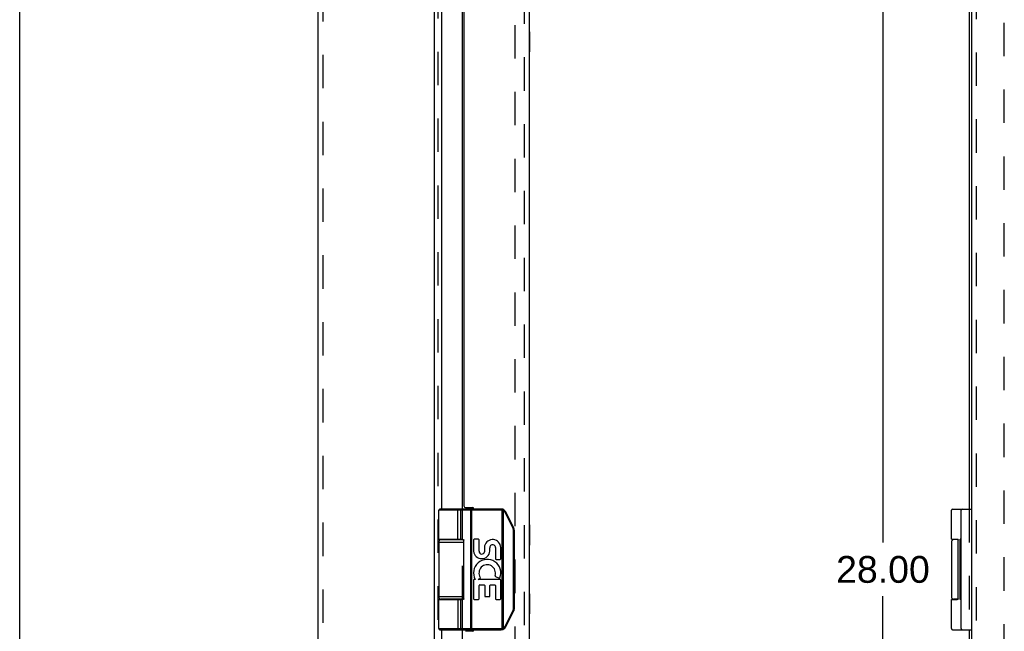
# Model space of a CAD drawing. Header units: inches. Extents: x 0 to 75.6, y 0 to 48.9.
# Tile 5 of 15: x 0 to 12.2, y 24.5 to 32.1. Entities that reach past the tile are written whole.
import ezdxf

# ---------------------------------------------------------------- set-up
doc = ezdxf.new("R2010")
doc.units = ezdxf.units.IN
doc.header["$LTSCALE"] = 4.155556
doc.header["$MEASUREMENT"] = 0
doc.linetypes.add('HIDDEN', pattern=[0.2, 0.1, -0.1])
doc.layers.get('0').update_dxf_attribs({"linetype": 'CONTINUOUS'})
for name, color, linetype in [('DEFAULT_2', 8, 'HIDDEN'), ('DIMENSIONS', 7, 'CONTINUOUS'), ('DOOR_ASSEMBLY', 7, 'CONTINUOUS')]:
    doc.layers.add(name, color=color, linetype=linetype)
doc.styles.get("Standard").update_dxf_attribs({"font": 'arial.ttf'})
doc.dimstyles.new('DIMSTYLE_1', dxfattribs={"dimtxt": 0.333333, "dimasz": 0.444444, "dimexe": 0.09, "dimexo": 0.07, "dimgap": 0.0375, "dimtad": 0, "dimtih": 1, "dimtoh": 1, "dimzin": 4, "dimdsep": 46, "dimtxsty": 'Standard', "dimblk": '_FILLED', "dimblk1": '_FILLED', "dimblk2": '_FILLED', "dimcen": 0.09, "dimazin": 1, "dimtfac": 1, "dimtdec": 3, "dimtofl": 0, "dimtmove": 0, "dimatfit": 3, "dimldrblk": '_FILLED', "dimfxl": 0, "dimtolj": 1, "dimtzin": 4, "dimarcsym": 0})

# ---------------------------------------------------------------- blocks, each defined once
blk = doc.blocks.new('_FILLED')
at = {"color": 0, "linetype": 'ByBlock'}
blk.add_solid([(0, 0), (-1, 0.2), (-1, -0.2)], dxfattribs=at)
blk = doc.blocks.new('*D6')
at = {"layer": 'DIMENSIONS', "color": 2, "linetype": 'Continuous'}
for p, q in [((11.555, 39.272), (10.335, 39.272)), ((10.735, 39.272), (10.735, 25.606)), ((10.735, 11.272), (10.735, 24.939)), ((11.555, 11.272), (10.335, 11.272))]:
    blk.add_line(p, q, dxfattribs=at)
at = {"layer": 'DIMENSIONS', "color": 2, "linetype": 'Continuous', "xscale": 0.4444444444, "yscale": 0.4444444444, "zscale": 0.4444444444}
for p, rotation in [((10.735, 39.272), 90), ((10.735, 11.272), 270)]:
    blk.add_blockref('_FILLED', p, dxfattribs=dict(at, rotation=rotation))
at = {"layer": 'DIMENSIONS', "color": 2, "linetype": 'Continuous', "insert": (10.735, 25.439), "char_height": 0.3333, "width": 1.16481, "attachment_point": 2, "line_spacing_factor": 0.9}
blk.add_mtext('28.00', dxfattribs=at)

msp = doc.modelspace()

# ---------------------------------------------------------------- linework, layer by layer
at = {"color": 7, "linetype": 'Continuous'}
msp.add_line((0, 0), (0, 48.8889), dxfattribs=at)
at = {"color": 3, "linetype": 'Continuous'}
for p, q in [((5.1531, 39.2123), (5.1531, 11.3323)), ((3.709, 39.1523), (3.709, 11.3923)), ((5.245, 37.2723), (5.245, 26.0223)), ((5.5079, 26.0223), (5.5079, 37.2723)), ((11.8064, 37.2723), (11.8064, 26.0223)), ((5.5539, 26.0223), (5.5539, 26.0423)), ((5.245, 25.6473), (5.245, 25.6423)), ((5.5079, 25.6423), (5.5079, 25.6471)), ((5.245, 24.9023), (5.245, 24.8973)), ((5.5079, 24.8976), (5.5079, 24.9023)), ((5.245, 24.5223), (5.245, 13.2723)), ((5.5079, 13.2723), (5.5079, 24.5223)), ((5.5539, 24.5023), (5.5539, 24.5223)), ((11.8064, 24.5223), (11.8064, 13.2723))]:
    msp.add_line(p, q, dxfattribs=at)
at = {"layer": 'DEFAULT_2', "color": 8, "linetype": 'HIDDEN'}
for p, q in [((5.199, 39.1909), (5.199, 11.3538)), ((3.769, 39.1523), (3.769, 11.3923)), ((6.1603, 11.6808), (6.1603, 38.8639)), ((12.2441, 11.71), (12.2441, 38.8347)), ((5.5079, 25.6471), (5.5079, 26.0223)), ((11.8064, 26.0223), (11.8064, 24.5223)), ((5.5079, 24.9023), (5.5079, 25.6423)), ((5.5079, 24.5223), (5.5079, 24.8976))]:
    msp.add_line(p, q, dxfattribs=at)
at = {"layer": 'DOOR_ASSEMBLY', "color": 3, "linetype": 'Continuous'}
for p, q in [((11.8359, 39.1823), (11.8359, 11.3623)), ((6.3343, 39.1223), (6.3343, 11.4223)), ((5.5243, 37.2323), (5.5243, 26.0623)), ((5.5443, 26.0423), (5.6293, 26.0423)), ((5.6293, 24.5023), (5.5443, 24.5023))]:
    msp.add_line(p, q, dxfattribs=at)
at = {"layer": 'DOOR_ASSEMBLY', "color": 8, "linetype": 'HIDDEN'}
for p, q in [((11.8959, 39.1823), (11.8959, 11.3623)), ((6.2743, 39.1223), (6.2743, 11.4223))]:
    msp.add_line(p, q, dxfattribs=at)
at = {"layer": 'DOOR_ASSEMBLY', "color": 7, "linetype": 'Continuous'}
for p, q in [((6.3393, 31.9598), (6.3343, 31.9598)), ((6.3393, 31.9598), (6.3393, 31.7098)), ((6.3393, 31.8348), (6.3343, 31.8348)), ((6.3393, 31.7098), (6.3343, 31.7098)), ((5.2116, 25.6473), (5.2116, 26.0093)), ((5.9889, 26.0093), (5.2116, 26.0093)), ((5.9889, 26.0223), (5.2246, 26.0223)), ((5.442, 26.0223), (5.4419, 26.0223)), ((5.4421, 26.0223), (5.442, 26.0223)), ((5.4422, 26.0223), (5.4421, 26.0223)), ((5.4424, 26.0223), (5.4422, 26.0223)), ((5.4425, 26.0223), (5.4423, 26.0223)), ((5.4426, 26.0223), (5.4424, 26.0223)), ((5.4484, 25.6473), (5.4484, 26.0095)), ((5.4485, 25.6473), (5.4485, 26.0095)), ((5.4844, 25.6473), (5.4844, 26.0093)), ((5.6047, 26.0176), (5.6046, 26.0179)), ((5.6047, 26.0172), (5.6047, 26.0176)), ((5.6047, 26.0169), (5.6047, 26.0172)), ((5.6048, 26.0165), (5.6047, 26.0169)), ((5.6048, 26.0161), (5.6048, 26.0165)), ((5.6048, 26.0158), (5.6048, 26.0161)), ((5.6049, 26.0154), (5.6048, 26.0158)), ((5.6049, 26.015), (5.6049, 26.0154)), ((5.6049, 26.0146), (5.6049, 26.015)), ((5.605, 26.0142), (5.6049, 26.0146)), ((5.605, 26.0138), (5.605, 26.0142)), ((5.605, 26.0134), (5.605, 26.0138)), ((5.605, 26.013), (5.605, 26.0134)), ((5.605, 26.0126), (5.605, 26.013)), ((5.6051, 26.0121), (5.605, 26.0126)), ((5.6051, 26.0117), (5.6051, 26.0121)), ((5.6051, 26.0113), (5.6051, 26.0117)), ((5.6051, 26.0108), (5.6051, 26.0113)), ((5.6051, 26.0104), (5.6051, 26.0108)), ((5.6051, 26.01), (5.6051, 26.0104)), ((5.6051, 26.0095), (5.6051, 26.01)), ((5.6051, 26.0095), (5.6051, 24.5351)), ((5.6243, 24.5223), (5.6243, 26.0223)), ((5.9889, 26.0093), (5.9889, 26.0223)), ((6.0009, 26.0079), (6.004, 26.0205)), ((6.0009, 24.5368), (6.0009, 26.0079)), ((6.0182, 26.001), (6.0184, 26.0014)), ((6.0182, 24.5436), (6.0182, 26.001)), ((6.0184, 26.0014), (6.0187, 26.0019)), ((6.0187, 26.0019), (6.0191, 26.0025)), ((6.0191, 26.0025), (6.0194, 26.003)), ((6.0194, 26.003), (6.0198, 26.0035)), ((6.0198, 26.0035), (6.0201, 26.0041)), ((6.0201, 26.0041), (6.0203, 26.0044)), ((6.0203, 26.0044), (6.0205, 26.0047)), ((6.0205, 26.0047), (6.0207, 26.0051)), ((6.0207, 26.0051), (6.0209, 26.0054)), ((6.0209, 26.0054), (6.0211, 26.0057)), ((6.0211, 26.0057), (6.0212, 26.0061)), ((6.0212, 26.0061), (6.0214, 26.0064)), ((6.0214, 26.0064), (6.0216, 26.0067)), ((6.0216, 26.0067), (6.0218, 26.007)), ((6.0218, 26.007), (6.0219, 26.0073)), ((6.0219, 26.0073), (6.0221, 26.0076)), ((6.0221, 26.0076), (6.0222, 26.0079)), ((6.0222, 26.0079), (6.0224, 26.0081)), ((6.0224, 26.0081), (6.0225, 26.0084)), ((6.0225, 26.0084), (6.0226, 26.0087)), ((6.035, 25.982), (6.0356, 25.9823)), ((6.1361, 25.7797), (6.035, 25.982)), ((6.0356, 25.9823), (6.0363, 25.9827)), ((6.0363, 25.9827), (6.0371, 25.983)), ((6.0371, 25.983), (6.0378, 25.9834)), ((6.0378, 25.9834), (6.0385, 25.9838)), ((6.0385, 25.9838), (6.0392, 25.9842)), ((6.0392, 25.9842), (6.0399, 25.9845)), ((6.0399, 25.9845), (6.0403, 25.9848)), ((6.0403, 25.9848), (6.0408, 25.9851)), ((6.0408, 25.9851), (6.0412, 25.9853)), ((6.0412, 25.9853), (6.0416, 25.9855)), ((6.0416, 25.9855), (6.042, 25.9858)), ((6.042, 25.9858), (6.0423, 25.9859)), ((6.0423, 25.9859), (6.0425, 25.9861)), ((6.0425, 25.9861), (6.0427, 25.9862)), ((6.0427, 25.9862), (6.043, 25.9863)), ((6.043, 25.9863), (6.0432, 25.9865)), ((6.0432, 25.9865), (6.0434, 25.9866)), ((6.0434, 25.9866), (6.0436, 25.9867)), ((6.146, 25.7855), (6.0448, 25.9878)), ((11.586, 25.6473), (11.586, 26.0093)), ((11.599, 26.0223), (11.8359, 26.0223)), ((11.7059, 24.5353), (11.7059, 26.0093)), ((6.1361, 25.7797), (6.1367, 25.78)), ((6.1367, 25.78), (6.1375, 25.7804)), ((6.1375, 25.7804), (6.1382, 25.7808)), ((6.1382, 25.7808), (6.1389, 25.7812)), ((6.1389, 25.7812), (6.1396, 25.7816)), ((6.1396, 25.7816), (6.1403, 25.7819)), ((6.1403, 25.7819), (6.141, 25.7823)), ((6.141, 25.7823), (6.1415, 25.7825)), ((6.1414, 25.7576), (6.1526, 25.7576)), ((6.1414, 24.7871), (6.1414, 25.7576)), ((6.1415, 25.7825), (6.1419, 25.7828)), ((6.1419, 25.7828), (6.1423, 25.783)), ((6.1423, 25.783), (6.1428, 25.7833)), ((6.1428, 25.7833), (6.1432, 25.7835)), ((6.1432, 25.7835), (6.1434, 25.7837)), ((6.1434, 25.7837), (6.1436, 25.7838)), ((6.1436, 25.7838), (6.1439, 25.7839)), ((6.1439, 25.7839), (6.1441, 25.7841)), ((6.1441, 25.7841), (6.1443, 25.7842)), ((6.1443, 25.7842), (6.1445, 25.7843)), ((6.1445, 25.7843), (6.1447, 25.7845)), ((6.1526, 24.7871), (6.1526, 25.7576)), ((6.3393, 25.8248), (6.3343, 25.8248)), ((6.3393, 25.8248), (6.3393, 25.5748)), ((5.2116, 25.6123), (5.2116, 24.9323)), ((5.2116, 25.6123), (5.5225, 25.6123)), ((5.2416, 25.6423), (5.5203, 25.6423)), ((5.2911, 25.6473), (5.2911, 25.6423)), ((5.4471, 25.6473), (5.4471, 25.6423)), ((5.5225, 24.9073), (5.5225, 25.6373)), ((5.6433, 25.6399), (5.6433, 25.4988)), ((5.7036, 25.6483), (5.6517, 25.6483)), ((5.712, 25.4983), (5.712, 25.6399)), ((6.3393, 25.6998), (6.3343, 25.6998)), ((11.586, 25.6123), (11.586, 24.9323)), ((11.67, 25.6423), (11.616, 25.6423)), ((11.6655, 25.6458), (11.6655, 25.6423)), ((11.6715, 24.9073), (11.6715, 25.6373)), ((11.6959, 24.8991), (11.6959, 25.6483)), ((11.7059, 25.6483), (11.6959, 25.6483)), ((11.7059, 25.6429), (11.6959, 25.6429)), ((5.782, 25.5666), (5.782, 25.4918)), ((5.8474, 25.4999), (5.8476, 25.5426)), ((5.9161, 25.545), (5.9161, 25.4053)), ((5.9835, 25.4053), (5.9835, 25.545)), ((6.3393, 25.5748), (6.3343, 25.5748)), ((11.7059, 25.545), (11.6959, 25.545)), ((5.9245, 25.3969), (5.9751, 25.3969)), ((11.7059, 25.3969), (11.6959, 25.3969)), ((5.6433, 25.139), (5.6433, 24.9075)), ((5.6634, 25.1474), (5.6517, 25.1474)), ((5.7007, 25.1474), (5.7262, 25.1653)), ((5.9751, 25.1474), (5.7007, 25.1474)), ((5.9172, 25.1821), (5.9625, 25.1625)), ((5.9835, 24.9075), (5.9835, 25.139)), ((11.7059, 25.1619), (11.6959, 25.1619)), ((11.7059, 25.1474), (11.6959, 25.1474)), ((5.712, 24.9075), (5.712, 25.0716)), ((5.7204, 25.08), (5.7751, 25.08)), ((5.7835, 25.0716), (5.7835, 24.942)), ((5.8472, 24.942), (5.8472, 25.0716)), ((5.8556, 25.08), (5.9077, 25.08)), ((5.9161, 25.0716), (5.9161, 24.9075)), ((5.5225, 24.9323), (5.2116, 24.9323)), ((5.2116, 24.8973), (5.5026, 24.8973)), ((5.2116, 24.5353), (5.2116, 24.8973)), ((5.5203, 24.9023), (5.2416, 24.9023)), ((5.2911, 24.9023), (5.2911, 24.8973)), ((5.4471, 24.9023), (5.4471, 24.8973)), ((5.4844, 24.5353), (5.4844, 24.8973)), ((5.6517, 24.8991), (5.7036, 24.8991)), ((5.7919, 24.9336), (5.8388, 24.9336)), ((5.9245, 24.8991), (5.9751, 24.8991)), ((6.3393, 24.9698), (6.3343, 24.9698)), ((6.3393, 24.9698), (6.3393, 24.7198)), ((11.586, 24.5353), (11.586, 24.8973)), ((11.586, 24.8973), (11.6559, 24.8973)), ((11.67, 24.9023), (11.616, 24.9023)), ((11.6655, 24.9023), (11.6655, 24.8989)), ((11.7059, 24.8991), (11.6959, 24.8991)), ((6.035, 24.5627), (6.1361, 24.7649)), ((6.0448, 24.5569), (6.146, 24.7591)), ((6.1361, 24.7649), (6.1371, 24.7645)), ((6.1371, 24.7645), (6.1378, 24.7641)), ((6.1378, 24.7641), (6.1386, 24.7637)), ((6.1386, 24.7637), (6.1393, 24.7633)), ((6.1393, 24.7633), (6.14, 24.7629)), ((6.14, 24.7629), (6.1407, 24.7626)), ((6.1407, 24.7626), (6.1411, 24.7623)), ((6.1411, 24.7623), (6.1416, 24.762)), ((6.1414, 24.7871), (6.1526, 24.7871)), ((6.1416, 24.762), (6.1421, 24.7618)), ((6.1421, 24.7618), (6.1425, 24.7615)), ((6.1425, 24.7615), (6.1429, 24.7613)), ((6.1429, 24.7613), (6.1432, 24.7611)), ((6.1432, 24.7611), (6.1434, 24.761)), ((6.1434, 24.761), (6.1436, 24.7609)), ((6.1436, 24.7609), (6.1439, 24.7607)), ((6.1439, 24.7607), (6.1441, 24.7606)), ((6.1441, 24.7606), (6.1443, 24.7605)), ((6.1443, 24.7605), (6.1445, 24.7603)), ((6.3393, 24.8448), (6.3343, 24.8448)), ((6.3393, 24.7198), (6.3343, 24.7198)), ((5.2116, 24.5353), (5.9889, 24.5353)), ((5.2246, 24.5223), (5.9889, 24.5223)), ((5.442, 24.5223), (5.4419, 24.5223)), ((5.4421, 24.5223), (5.442, 24.5223)), ((5.4422, 24.5223), (5.4421, 24.5223)), ((5.4424, 24.5224), (5.4422, 24.5223)), ((5.4425, 24.5224), (5.4423, 24.5224)), ((5.4426, 24.5224), (5.4424, 24.5224)), ((5.4427, 24.5224), (5.4425, 24.5224)), ((5.6048, 24.5282), (5.6047, 24.5278)), ((5.6047, 24.5278), (5.6047, 24.5274)), ((5.6047, 24.5274), (5.6047, 24.5271)), ((5.6049, 24.5293), (5.6048, 24.5289)), ((5.6048, 24.5289), (5.6048, 24.5285)), ((5.6048, 24.5285), (5.6048, 24.5282)), ((5.605, 24.5305), (5.6049, 24.5301)), ((5.6049, 24.5301), (5.6049, 24.5297)), ((5.6049, 24.5297), (5.6049, 24.5293)), ((5.6051, 24.5325), (5.605, 24.5321)), ((5.605, 24.5321), (5.605, 24.5317)), ((5.605, 24.5317), (5.605, 24.5313)), ((5.605, 24.5313), (5.605, 24.5309)), ((5.605, 24.5309), (5.605, 24.5305)), ((5.6051, 24.5351), (5.6051, 24.5347)), ((5.6051, 24.5347), (5.6051, 24.5342)), ((5.6051, 24.5342), (5.6051, 24.5338)), ((5.6051, 24.5338), (5.6051, 24.5334)), ((5.6051, 24.5334), (5.6051, 24.533)), ((5.6051, 24.533), (5.6051, 24.5325)), ((5.9889, 24.5353), (5.9889, 24.5223)), ((6.0009, 24.5368), (6.004, 24.5242)), ((6.0182, 24.5436), (6.0185, 24.5431)), ((6.0185, 24.5431), (6.0189, 24.5426)), ((6.0189, 24.5426), (6.0192, 24.542)), ((6.0192, 24.542), (6.0195, 24.5415)), ((6.0195, 24.5415), (6.0199, 24.541)), ((6.0199, 24.541), (6.0202, 24.5404)), ((6.0202, 24.5404), (6.0204, 24.5401)), ((6.0204, 24.5401), (6.0206, 24.5398)), ((6.0206, 24.5398), (6.0208, 24.5394)), ((6.0208, 24.5394), (6.021, 24.5391)), ((6.021, 24.5391), (6.0212, 24.5388)), ((6.0212, 24.5388), (6.0213, 24.5385)), ((6.0213, 24.5385), (6.0215, 24.5381)), ((6.0215, 24.5381), (6.0217, 24.5378)), ((6.0217, 24.5378), (6.0218, 24.5375)), ((6.0218, 24.5375), (6.022, 24.5372)), ((6.022, 24.5372), (6.0222, 24.5369)), ((6.0222, 24.5369), (6.0223, 24.5367)), ((6.0223, 24.5367), (6.0224, 24.5364)), ((6.035, 24.5627), (6.036, 24.5622)), ((6.036, 24.5622), (6.0367, 24.5618)), ((6.0367, 24.5618), (6.0375, 24.5614)), ((6.0375, 24.5614), (6.0382, 24.561)), ((6.0382, 24.561), (6.0389, 24.5607)), ((6.0389, 24.5607), (6.0395, 24.5603)), ((6.0395, 24.5603), (6.04, 24.56)), ((6.04, 24.56), (6.0405, 24.5598)), ((6.0405, 24.5598), (6.0409, 24.5595)), ((6.0409, 24.5595), (6.0414, 24.5593)), ((6.0414, 24.5593), (6.0418, 24.559)), ((6.0418, 24.559), (6.042, 24.5589)), ((6.042, 24.5589), (6.0423, 24.5587)), ((6.0423, 24.5587), (6.0425, 24.5586)), ((6.0425, 24.5586), (6.0427, 24.5585)), ((6.0427, 24.5585), (6.043, 24.5583)), ((6.043, 24.5583), (6.0432, 24.5582)), ((6.0432, 24.5582), (6.0434, 24.5581)), ((11.599, 24.5223), (11.8359, 24.5223))]:
    msp.add_line(p, q, dxfattribs=at)
for points in [[(5.4485, 26.0095), (5.4485, 26.0098), (5.4485, 26.01), (5.4485, 26.0102), (5.4484, 26.0104), (5.4484, 26.0106), (5.4484, 26.0108), (5.4484, 26.0111), (5.4484, 26.0113), (5.4484, 26.0115), (5.4484, 26.0117), (5.4483, 26.0119), (5.4483, 26.0121), (5.4483, 26.0123), (5.4483, 26.0126), (5.4482, 26.0128), (5.4482, 26.013), (5.4482, 26.0132), (5.4481, 26.0134), (5.4481, 26.0136), (5.4481, 26.0138), (5.448, 26.014), (5.448, 26.0142), (5.4479, 26.0144), (5.4479, 26.0146), (5.4479, 26.0148), (5.4478, 26.015), (5.4478, 26.0152), (5.4477, 26.0154), (5.4477, 26.0156), (5.4476, 26.0158), (5.4476, 26.016), (5.4475, 26.0161), (5.4474, 26.0163), (5.4474, 26.0165), (5.4473, 26.0167), (5.4473, 26.0169), (5.4472, 26.017), (5.4471, 26.0172), (5.4471, 26.0174), (5.447, 26.0176), (5.4469, 26.0177), (5.4468, 26.0179), (5.4468, 26.0181), (5.4467, 26.0182), (5.4466, 26.0184), (5.4465, 26.0185), (5.4465, 26.0187), (5.4464, 26.0188), (5.4463, 26.019), (5.4462, 26.0191), (5.4461, 26.0193), (5.4461, 26.0194), (5.446, 26.0195), (5.4459, 26.0197), (5.4458, 26.0198), (5.4457, 26.0199), (5.4456, 26.02), (5.4455, 26.0202), (5.4454, 26.0203), (5.4453, 26.0204), (5.4453, 26.0205), (5.4452, 26.0206), (5.4451, 26.0207), (5.445, 26.0208), (5.4449, 26.0209), (5.4448, 26.021), (5.4447, 26.0211), (5.4446, 26.0212), (5.4445, 26.0213), (5.4444, 26.0214), (5.4443, 26.0215), (5.4442, 26.0215), (5.4441, 26.0216), (5.444, 26.0217), (5.4439, 26.0217), (5.4437, 26.0218), (5.4436, 26.0219), (5.4435, 26.0219), (5.4434, 26.022), (5.4433, 26.022), (5.4432, 26.0221), (5.4431, 26.0221), (5.443, 26.0222), (5.4429, 26.0222), (5.4428, 26.0222), (5.4427, 26.0222), (5.4425, 26.0223)], [(5.4484, 26.0095), (5.4484, 26.0098), (5.4484, 26.01), (5.4484, 26.0102), (5.4484, 26.0104), (5.4484, 26.0106), (5.4484, 26.0108), (5.4484, 26.0111), (5.4484, 26.0113), (5.4483, 26.0115), (5.4483, 26.0117), (5.4483, 26.0119), (5.4483, 26.0121), (5.4483, 26.0123), (5.4482, 26.0126), (5.4482, 26.0128), (5.4482, 26.013), (5.4481, 26.0132), (5.4481, 26.0134), (5.4481, 26.0136), (5.448, 26.0138), (5.448, 26.014), (5.448, 26.0142), (5.4479, 26.0144), (5.4479, 26.0146), (5.4478, 26.0148), (5.4478, 26.015), (5.4477, 26.0152), (5.4477, 26.0154), (5.4476, 26.0156), (5.4476, 26.0158), (5.4475, 26.016), (5.4475, 26.0161), (5.4474, 26.0163), (5.4473, 26.0165), (5.4473, 26.0167), (5.4472, 26.0169), (5.4472, 26.017), (5.4471, 26.0172), (5.447, 26.0174), (5.447, 26.0176), (5.4469, 26.0177), (5.4468, 26.0179), (5.4467, 26.0181), (5.4467, 26.0182), (5.4466, 26.0184), (5.4465, 26.0185), (5.4464, 26.0187), (5.4464, 26.0188), (5.4463, 26.019), (5.4462, 26.0191), (5.4461, 26.0193), (5.446, 26.0194), (5.4459, 26.0195), (5.4459, 26.0197), (5.4458, 26.0198), (5.4457, 26.0199), (5.4456, 26.02), (5.4455, 26.0202), (5.4454, 26.0203), (5.4453, 26.0204), (5.4452, 26.0205), (5.4451, 26.0206), (5.445, 26.0207), (5.4449, 26.0208), (5.4448, 26.0209), (5.4447, 26.021), (5.4446, 26.0211), (5.4445, 26.0212), (5.4444, 26.0213), (5.4443, 26.0214), (5.4442, 26.0215), (5.4441, 26.0215), (5.444, 26.0216), (5.4439, 26.0217), (5.4438, 26.0217), (5.4437, 26.0218), (5.4436, 26.0219), (5.4435, 26.0219), (5.4434, 26.022), (5.4433, 26.022), (5.4432, 26.0221), (5.4431, 26.0221), (5.443, 26.0222), (5.4429, 26.0222), (5.4428, 26.0222), (5.4426, 26.0222)], [(5.4844, 26.0093), (5.4844, 26.0095), (5.4844, 26.0098), (5.4844, 26.01), (5.4844, 26.0102), (5.4844, 26.0104), (5.4844, 26.0106), (5.4844, 26.0108), (5.4843, 26.0111), (5.4843, 26.0113), (5.4843, 26.0115), (5.4843, 26.0117), (5.4842, 26.0119), (5.4842, 26.0121), (5.4842, 26.0123), (5.4841, 26.0126), (5.4841, 26.0128), (5.484, 26.013), (5.484, 26.0132), (5.4839, 26.0134), (5.4839, 26.0136), (5.4838, 26.0138), (5.4838, 26.014), (5.4837, 26.0142), (5.4836, 26.0144), (5.4836, 26.0146), (5.4835, 26.0148), (5.4834, 26.015), (5.4834, 26.0152), (5.4833, 26.0154), (5.4832, 26.0156), (5.4831, 26.0158), (5.4831, 26.016), (5.483, 26.0161), (5.4829, 26.0163), (5.4828, 26.0165), (5.4827, 26.0167), (5.4826, 26.0169), (5.4825, 26.017), (5.4824, 26.0172), (5.4823, 26.0174), (5.4822, 26.0176), (5.4821, 26.0177), (5.482, 26.0179), (5.4819, 26.0181), (5.4818, 26.0182), (5.4817, 26.0184), (5.4815, 26.0185), (5.4814, 26.0187), (5.4813, 26.0188), (5.4812, 26.019), (5.4811, 26.0191), (5.4809, 26.0193), (5.4808, 26.0194), (5.4807, 26.0195), (5.4806, 26.0197), (5.4804, 26.0198), (5.4803, 26.0199), (5.4802, 26.02), (5.48, 26.0202), (5.4799, 26.0203), (5.4797, 26.0204), (5.4796, 26.0205), (5.4795, 26.0206), (5.4793, 26.0207), (5.4792, 26.0208), (5.479, 26.0209), (5.4789, 26.021), (5.4787, 26.0211), (5.4786, 26.0212), (5.4784, 26.0213), (5.4783, 26.0214), (5.4781, 26.0215), (5.478, 26.0215), (5.4778, 26.0216), (5.4777, 26.0217), (5.4775, 26.0217), (5.4773, 26.0218), (5.4772, 26.0219), (5.477, 26.0219), (5.4769, 26.022), (5.4767, 26.022), (5.4765, 26.0221), (5.4764, 26.0221), (5.4762, 26.0222), (5.4761, 26.0222), (5.4759, 26.0222), (5.4757, 26.0222), (5.4756, 26.0223), (5.4754, 26.0223), (5.4752, 26.0223), (5.4751, 26.0223), (5.4749, 26.0223), (5.4747, 26.0223), (5.4746, 26.0223)], [(5.6046, 26.0179), (5.6046, 26.0181), (5.6046, 26.0182), (5.6045, 26.0184), (5.6045, 26.0185), (5.6045, 26.0187), (5.6045, 26.0188), (5.6044, 26.019), (5.6044, 26.0191), (5.6044, 26.0193), (5.6044, 26.0194), (5.6043, 26.0195), (5.6043, 26.0197), (5.6043, 26.0198), (5.6043, 26.0199), (5.6042, 26.02), (5.6042, 26.0202), (5.6042, 26.0203), (5.6042, 26.0204), (5.6041, 26.0205), (5.6041, 26.0206), (5.6041, 26.0207), (5.604, 26.0208), (5.604, 26.0209), (5.604, 26.021), (5.6039, 26.0211), (5.6039, 26.0212), (5.6039, 26.0213), (5.6039, 26.0214), (5.6038, 26.0215), (5.6038, 26.0215), (5.6038, 26.0216), (5.6037, 26.0217), (5.6037, 26.0217), (5.6037, 26.0218), (5.6036, 26.0219), (5.6036, 26.0219), (5.6036, 26.022), (5.6035, 26.022), (5.6035, 26.0221), (5.6035, 26.0221), (5.6034, 26.0222), (5.6034, 26.0222), (5.6034, 26.0222), (5.6033, 26.0222), (5.6033, 26.0223), (5.6033, 26.0223), (5.6032, 26.0223), (5.6032, 26.0223), (5.6032, 26.0223), (5.6031, 26.0223), (5.6031, 26.0223)], [(6.0182, 26.001), (6.0177, 26.0013), (6.0172, 26.0016), (6.0166, 26.0019), (6.0161, 26.0022), (6.0156, 26.0025), (6.0151, 26.0027), (6.0146, 26.003), (6.0141, 26.0033), (6.0135, 26.0035), (6.013, 26.0038), (6.0125, 26.004), (6.0119, 26.0042), (6.0114, 26.0045), (6.0109, 26.0047), (6.0103, 26.0049), (6.0098, 26.0051), (6.0092, 26.0054), (6.0087, 26.0056), (6.0081, 26.0058), (6.0076, 26.006), (6.007, 26.0061), (6.0065, 26.0063), (6.0059, 26.0065), (6.0054, 26.0067), (6.0048, 26.0069), (6.0042, 26.007), (6.0037, 26.0072), (6.0031, 26.0073), (6.0026, 26.0075), (6.002, 26.0076), (6.0014, 26.0077), (6.0009, 26.0079)], [(6.035, 25.982), (6.0348, 25.9824), (6.0345, 25.9829), (6.0343, 25.9834), (6.034, 25.9839), (6.0337, 25.9843), (6.0335, 25.9848), (6.0332, 25.9853), (6.0329, 25.9857), (6.0326, 25.9862), (6.0324, 25.9866), (6.0321, 25.9871), (6.0318, 25.9875), (6.0315, 25.988), (6.0312, 25.9884), (6.0308, 25.9888), (6.0305, 25.9893), (6.0302, 25.9897), (6.0299, 25.9901), (6.0296, 25.9905), (6.0292, 25.991), (6.0289, 25.9914), (6.0285, 25.9918), (6.0282, 25.9922), (6.0278, 25.9926), (6.0275, 25.993), (6.0271, 25.9934), (6.0268, 25.9938), (6.0264, 25.9942), (6.026, 25.9945), (6.0256, 25.9949), (6.0253, 25.9953), (6.0249, 25.9957), (6.0245, 25.996), (6.0241, 25.9964), (6.0237, 25.9968), (6.0233, 25.9971), (6.0229, 25.9975), (6.0225, 25.9978), (6.0221, 25.9982), (6.0216, 25.9985), (6.0212, 25.9988), (6.0208, 25.9992), (6.0204, 25.9995), (6.0199, 25.9998), (6.0195, 26.0001), (6.0191, 26.0004), (6.0186, 26.0007), (6.0182, 26.001)], [(6.0226, 26.0087), (6.0227, 26.0088), (6.0228, 26.0089), (6.0228, 26.009), (6.0229, 26.0092), (6.0229, 26.0093), (6.023, 26.0094), (6.023, 26.0095), (6.0231, 26.0096), (6.0231, 26.0097), (6.0232, 26.0098), (6.0232, 26.0099), (6.0233, 26.01), (6.0233, 26.0101), (6.0233, 26.0102), (6.0234, 26.0103), (6.0234, 26.0104), (6.0234, 26.0105), (6.0235, 26.0106), (6.0235, 26.0107), (6.0235, 26.0108), (6.0235, 26.0108), (6.0236, 26.0109), (6.0236, 26.011), (6.0236, 26.0111), (6.0236, 26.0111), (6.0236, 26.0112), (6.0236, 26.0113), (6.0237, 26.0113), (6.0237, 26.0114), (6.0237, 26.0114), (6.0237, 26.0115), (6.0237, 26.0115), (6.0237, 26.0116), (6.0237, 26.0116), (6.0237, 26.0116), (6.0237, 26.0117), (6.0237, 26.0117), (6.0237, 26.0117), (6.0236, 26.0118), (6.0236, 26.0118), (6.0236, 26.0118), (6.0236, 26.0118), (6.0236, 26.0118)], [(6.0436, 25.9867), (6.0436, 25.9868), (6.0437, 25.9868), (6.0438, 25.9869), (6.0439, 25.9869), (6.044, 25.987), (6.044, 25.987), (6.0441, 25.9871), (6.0442, 25.9871), (6.0442, 25.9872), (6.0443, 25.9872), (6.0444, 25.9873), (6.0444, 25.9873), (6.0445, 25.9873), (6.0445, 25.9874), (6.0445, 25.9874), (6.0446, 25.9875), (6.0446, 25.9875), (6.0447, 25.9875), (6.0447, 25.9875), (6.0447, 25.9876), (6.0447, 25.9876), (6.0448, 25.9876), (6.0448, 25.9877), (6.0448, 25.9877), (6.0448, 25.9877), (6.0448, 25.9877), (6.0448, 25.9877), (6.0448, 25.9878), (6.0448, 25.9878), (6.0448, 25.9878)], [(6.1414, 25.7576), (6.1414, 25.7581), (6.1413, 25.7587), (6.1413, 25.7592), (6.1413, 25.7598), (6.1413, 25.7603), (6.1412, 25.7609), (6.1412, 25.7614), (6.1412, 25.7619), (6.1411, 25.7625), (6.1411, 25.763), (6.141, 25.7636), (6.1409, 25.7641), (6.1408, 25.7647), (6.1408, 25.7652), (6.1407, 25.7657), (6.1406, 25.7663), (6.1405, 25.7668), (6.1404, 25.7673), (6.1403, 25.7679), (6.1402, 25.7684), (6.14, 25.7689), (6.1399, 25.7695), (6.1398, 25.77), (6.1396, 25.7705), (6.1395, 25.7711), (6.1393, 25.7716), (6.1392, 25.7721), (6.139, 25.7726), (6.1388, 25.7732), (6.1387, 25.7737), (6.1385, 25.7742), (6.1383, 25.7747), (6.1381, 25.7752), (6.1379, 25.7757), (6.1377, 25.7762), (6.1375, 25.7767), (6.1373, 25.7772), (6.1371, 25.7777), (6.1368, 25.7782), (6.1366, 25.7787), (6.1364, 25.7792), (6.1361, 25.7797)], [(6.1447, 25.7845), (6.1448, 25.7845), (6.1449, 25.7846), (6.1449, 25.7846), (6.145, 25.7847), (6.1451, 25.7847), (6.1452, 25.7848), (6.1452, 25.7848), (6.1453, 25.7849), (6.1454, 25.7849), (6.1454, 25.785), (6.1455, 25.785), (6.1455, 25.785), (6.1456, 25.7851), (6.1456, 25.7851), (6.1457, 25.7852), (6.1457, 25.7852), (6.1458, 25.7852), (6.1458, 25.7853), (6.1458, 25.7853), (6.1459, 25.7853), (6.1459, 25.7854), (6.1459, 25.7854), (6.1459, 25.7854), (6.1459, 25.7854), (6.1459, 25.7854), (6.146, 25.7855), (6.146, 25.7855), (6.146, 25.7855), (6.146, 25.7855), (6.146, 25.7855)], [(5.2116, 25.6473), (5.5026, 25.6473), (5.5033, 25.6473), (5.5039, 25.6473), (5.5046, 25.6473), (5.5052, 25.6473), (5.5059, 25.6472), (5.5065, 25.6472), (5.5071, 25.6471), (5.5077, 25.6471), (5.5082, 25.647), (5.5088, 25.647), (5.5093, 25.6469), (5.5098, 25.6468), (5.5102, 25.6468), (5.5107, 25.6467), (5.5111, 25.6466), (5.5116, 25.6465), (5.512, 25.6464), (5.5124, 25.6463), (5.5127, 25.6462), (5.5131, 25.6461), (5.5135, 25.646), (5.5138, 25.6459), (5.5141, 25.6458), (5.5145, 25.6457), (5.5148, 25.6456), (5.5151, 25.6455), (5.5154, 25.6454), (5.5156, 25.6453), (5.5159, 25.6452), (5.5162, 25.6451), (5.5164, 25.6449), (5.5167, 25.6448), (5.5169, 25.6447), (5.5172, 25.6446), (5.5174, 25.6445), (5.5176, 25.6443), (5.5178, 25.6442), (5.518, 25.6441), (5.5182, 25.644), (5.5184, 25.6439), (5.5186, 25.6437), (5.5188, 25.6436), (5.5189, 25.6435), (5.5191, 25.6434), (5.5192, 25.6432), (5.5194, 25.6431), (5.5195, 25.643), (5.5197, 25.6429), (5.5198, 25.6428), (5.52, 25.6426), (5.5201, 25.6425), (5.5202, 25.6424), (5.5203, 25.6423), (5.5204, 25.6421), (5.5206, 25.642), (5.5207, 25.6419), (5.5208, 25.6418), (5.5209, 25.6417), (5.521, 25.6416), (5.521, 25.6414), (5.5211, 25.6413), (5.5212, 25.6412), (5.5213, 25.6411), (5.5214, 25.641), (5.5214, 25.6408), (5.5215, 25.6407), (5.5216, 25.6406), (5.5217, 25.6405), (5.5217, 25.6404), (5.5218, 25.6403), (5.5218, 25.6402), (5.5219, 25.64), (5.5219, 25.6399), (5.522, 25.6398), (5.522, 25.6397), (5.5221, 25.6396), (5.5221, 25.6395), (5.5222, 25.6394), (5.5222, 25.6393), (5.5222, 25.6392), (5.5223, 25.639), (5.5223, 25.6389), (5.5223, 25.6388), (5.5223, 25.6387), (5.5224, 25.6386), (5.5224, 25.6385), (5.5224, 25.6384), (5.5224, 25.6383), (5.5224, 25.6382), (5.5225, 25.6381), (5.5225, 25.638), (5.5225, 25.6379), (5.5225, 25.6378), (5.5225, 25.6377), (5.5225, 25.6375), (5.5225, 25.6374), (5.5225, 25.6373)], [(11.586, 25.6473), (11.6559, 25.6473), (11.6565, 25.6473), (11.6571, 25.6473), (11.6576, 25.6473), (11.6582, 25.6473), (11.6588, 25.6472), (11.6593, 25.6472), (11.6598, 25.6471), (11.6603, 25.6471), (11.6607, 25.647), (11.6612, 25.647), (11.6616, 25.6469), (11.662, 25.6468), (11.6624, 25.6468), (11.6627, 25.6467), (11.6631, 25.6466), (11.6634, 25.6465), (11.6638, 25.6464), (11.6641, 25.6463), (11.6644, 25.6462), (11.6647, 25.6461), (11.6649, 25.646), (11.6652, 25.6459), (11.6654, 25.6458), (11.6657, 25.6457), (11.6659, 25.6456), (11.6662, 25.6455), (11.6664, 25.6454), (11.6666, 25.6453), (11.6668, 25.6452), (11.667, 25.6451), (11.6672, 25.6449), (11.6674, 25.6448), (11.6676, 25.6447), (11.6677, 25.6446), (11.6679, 25.6445), (11.668, 25.6443), (11.6682, 25.6442), (11.6683, 25.6441), (11.6685, 25.644), (11.6686, 25.6439), (11.6688, 25.6437), (11.6689, 25.6436), (11.669, 25.6435), (11.6691, 25.6434), (11.6692, 25.6432), (11.6694, 25.6431), (11.6695, 25.643), (11.6696, 25.6429), (11.6697, 25.6428), (11.6698, 25.6426), (11.6698, 25.6425), (11.6699, 25.6424), (11.67, 25.6423), (11.6701, 25.6421), (11.6702, 25.642), (11.6702, 25.6419), (11.6703, 25.6418), (11.6704, 25.6417), (11.6705, 25.6416), (11.6705, 25.6414), (11.6706, 25.6413), (11.6706, 25.6412), (11.6707, 25.6411), (11.6707, 25.641), (11.6708, 25.6408), (11.6708, 25.6407), (11.6709, 25.6406), (11.6709, 25.6405), (11.671, 25.6404), (11.671, 25.6403), (11.6711, 25.6402), (11.6711, 25.64), (11.6711, 25.6399), (11.6712, 25.6398), (11.6712, 25.6397), (11.6712, 25.6396), (11.6713, 25.6395), (11.6713, 25.6394), (11.6713, 25.6393), (11.6713, 25.6392), (11.6714, 25.639), (11.6714, 25.6389), (11.6714, 25.6388), (11.6714, 25.6387), (11.6714, 25.6386), (11.6714, 25.6385), (11.6715, 25.6384), (11.6715, 25.6383), (11.6715, 25.6382), (11.6715, 25.6381), (11.6715, 25.638), (11.6715, 25.6379), (11.6715, 25.6378), (11.6715, 25.6377), (11.6715, 25.6375), (11.6715, 25.6374), (11.6715, 25.6373)], [(5.4484, 24.8973), (5.4484, 24.5351), (5.4484, 24.5349), (5.4484, 24.5347), (5.4484, 24.5345), (5.4484, 24.5342), (5.4484, 24.534), (5.4484, 24.5338), (5.4484, 24.5336), (5.4484, 24.5334), (5.4483, 24.5332), (5.4483, 24.533), (5.4483, 24.5327), (5.4483, 24.5325), (5.4483, 24.5323), (5.4482, 24.5321), (5.4482, 24.5319), (5.4482, 24.5317), (5.4481, 24.5315), (5.4481, 24.5313), (5.4481, 24.5311), (5.448, 24.5309), (5.448, 24.5307), (5.448, 24.5305), (5.4479, 24.5303), (5.4479, 24.5301), (5.4478, 24.5299), (5.4478, 24.5297), (5.4477, 24.5295), (5.4477, 24.5293), (5.4476, 24.5291), (5.4476, 24.5289), (5.4475, 24.5287), (5.4475, 24.5285), (5.4474, 24.5283), (5.4473, 24.5282), (5.4473, 24.528), (5.4472, 24.5278), (5.4472, 24.5276), (5.4471, 24.5274), (5.447, 24.5273), (5.447, 24.5271), (5.4469, 24.5269), (5.4468, 24.5268), (5.4467, 24.5266), (5.4467, 24.5265), (5.4466, 24.5263), (5.4465, 24.5261), (5.4464, 24.526), (5.4464, 24.5258), (5.4463, 24.5257), (5.4462, 24.5255), (5.4461, 24.5254), (5.446, 24.5253), (5.4459, 24.5251), (5.4459, 24.525), (5.4458, 24.5249), (5.4457, 24.5247), (5.4456, 24.5246), (5.4455, 24.5245), (5.4454, 24.5244), (5.4453, 24.5243), (5.4452, 24.5241), (5.4451, 24.524), (5.445, 24.5239), (5.4449, 24.5238), (5.4448, 24.5237), (5.4447, 24.5236), (5.4446, 24.5235), (5.4445, 24.5234), (5.4444, 24.5234), (5.4443, 24.5233), (5.4442, 24.5232), (5.4441, 24.5231), (5.444, 24.5231), (5.4439, 24.523), (5.4438, 24.5229), (5.4437, 24.5229), (5.4436, 24.5228), (5.4435, 24.5227), (5.4434, 24.5227), (5.4433, 24.5226), (5.4432, 24.5226), (5.4431, 24.5226), (5.443, 24.5225), (5.4429, 24.5225), (5.4428, 24.5224), (5.4426, 24.5224)], [(5.4485, 24.8973), (5.4485, 24.5351), (5.4485, 24.5349), (5.4485, 24.5347), (5.4485, 24.5345), (5.4484, 24.5342), (5.4484, 24.534), (5.4484, 24.5338), (5.4484, 24.5336), (5.4484, 24.5334), (5.4484, 24.5332), (5.4484, 24.533), (5.4483, 24.5327), (5.4483, 24.5325), (5.4483, 24.5323), (5.4483, 24.5321), (5.4482, 24.5319), (5.4482, 24.5317), (5.4482, 24.5315), (5.4481, 24.5313), (5.4481, 24.5311), (5.4481, 24.5309), (5.448, 24.5307), (5.448, 24.5305), (5.4479, 24.5303), (5.4479, 24.5301), (5.4479, 24.5299), (5.4478, 24.5297), (5.4478, 24.5295), (5.4477, 24.5293), (5.4477, 24.5291), (5.4476, 24.5289), (5.4476, 24.5287), (5.4475, 24.5285), (5.4474, 24.5283), (5.4474, 24.5282), (5.4473, 24.528), (5.4473, 24.5278), (5.4472, 24.5276), (5.4471, 24.5274), (5.4471, 24.5273), (5.447, 24.5271), (5.4469, 24.5269), (5.4468, 24.5268), (5.4468, 24.5266), (5.4467, 24.5265), (5.4466, 24.5263), (5.4465, 24.5261), (5.4465, 24.526), (5.4464, 24.5258), (5.4463, 24.5257), (5.4462, 24.5255), (5.4461, 24.5254), (5.4461, 24.5253), (5.446, 24.5251), (5.4459, 24.525), (5.4458, 24.5249), (5.4457, 24.5247), (5.4456, 24.5246), (5.4455, 24.5245), (5.4454, 24.5244), (5.4453, 24.5243), (5.4453, 24.5241), (5.4452, 24.524), (5.4451, 24.5239), (5.445, 24.5238), (5.4449, 24.5237), (5.4448, 24.5236), (5.4447, 24.5235), (5.4446, 24.5234), (5.4445, 24.5234), (5.4444, 24.5233), (5.4443, 24.5232), (5.4442, 24.5231), (5.4441, 24.5231), (5.444, 24.523), (5.4439, 24.5229), (5.4437, 24.5229), (5.4436, 24.5228), (5.4435, 24.5227), (5.4434, 24.5227), (5.4433, 24.5226), (5.4432, 24.5226), (5.4431, 24.5226), (5.443, 24.5225), (5.4429, 24.5225), (5.4428, 24.5224), (5.4427, 24.5224)], [(5.5225, 24.9073), (5.5225, 24.9072), (5.5225, 24.9071), (5.5225, 24.907), (5.5225, 24.9069), (5.5225, 24.9068), (5.5225, 24.9067), (5.5225, 24.9066), (5.5224, 24.9065), (5.5224, 24.9064), (5.5224, 24.9063), (5.5224, 24.9062), (5.5224, 24.906), (5.5223, 24.9059), (5.5223, 24.9058), (5.5223, 24.9057), (5.5223, 24.9056), (5.5222, 24.9055), (5.5222, 24.9054), (5.5222, 24.9053), (5.5221, 24.9052), (5.5221, 24.9051), (5.522, 24.905), (5.522, 24.9048), (5.5219, 24.9047), (5.5219, 24.9046), (5.5218, 24.9045), (5.5218, 24.9044), (5.5217, 24.9043), (5.5217, 24.9042), (5.5216, 24.904), (5.5215, 24.9039), (5.5214, 24.9038), (5.5214, 24.9037), (5.5213, 24.9036), (5.5212, 24.9035), (5.5211, 24.9033), (5.521, 24.9032), (5.521, 24.9031), (5.5209, 24.903), (5.5208, 24.9029), (5.5207, 24.9028), (5.5206, 24.9026), (5.5204, 24.9025), (5.5203, 24.9024), (5.5202, 24.9023), (5.5201, 24.9021), (5.52, 24.902), (5.5198, 24.9019), (5.5197, 24.9018), (5.5195, 24.9017), (5.5194, 24.9015), (5.5192, 24.9014), (5.5191, 24.9013), (5.5189, 24.9012), (5.5188, 24.901), (5.5186, 24.9009), (5.5184, 24.9008), (5.5182, 24.9007), (5.518, 24.9006), (5.5178, 24.9004), (5.5176, 24.9003), (5.5174, 24.9002), (5.5172, 24.9001), (5.5169, 24.9), (5.5167, 24.8998), (5.5164, 24.8997), (5.5162, 24.8996), (5.5159, 24.8995), (5.5156, 24.8994), (5.5154, 24.8993), (5.5151, 24.8991), (5.5148, 24.899), (5.5145, 24.8989), (5.5141, 24.8988), (5.5138, 24.8987), (5.5135, 24.8986), (5.5131, 24.8985), (5.5127, 24.8984), (5.5124, 24.8983), (5.512, 24.8982), (5.5116, 24.8982), (5.5111, 24.8981), (5.5107, 24.898), (5.5102, 24.8979), (5.5098, 24.8978), (5.5093, 24.8978), (5.5088, 24.8977), (5.5082, 24.8976), (5.5077, 24.8976), (5.5071, 24.8975), (5.5065, 24.8975), (5.5059, 24.8974), (5.5052, 24.8974), (5.5046, 24.8974), (5.5039, 24.8974), (5.5033, 24.8973), (5.5026, 24.8973)], [(11.6715, 24.9073), (11.6715, 24.9072), (11.6715, 24.9071), (11.6715, 24.907), (11.6715, 24.9069), (11.6715, 24.9068), (11.6715, 24.9067), (11.6715, 24.9066), (11.6715, 24.9065), (11.6715, 24.9064), (11.6715, 24.9063), (11.6714, 24.9062), (11.6714, 24.906), (11.6714, 24.9059), (11.6714, 24.9058), (11.6714, 24.9057), (11.6714, 24.9056), (11.6713, 24.9055), (11.6713, 24.9054), (11.6713, 24.9053), (11.6713, 24.9052), (11.6712, 24.9051), (11.6712, 24.905), (11.6712, 24.9048), (11.6711, 24.9047), (11.6711, 24.9046), (11.6711, 24.9045), (11.671, 24.9044), (11.671, 24.9043), (11.6709, 24.9042), (11.6709, 24.904), (11.6708, 24.9039), (11.6708, 24.9038), (11.6707, 24.9037), (11.6707, 24.9036), (11.6706, 24.9035), (11.6706, 24.9033), (11.6705, 24.9032), (11.6705, 24.9031), (11.6704, 24.903), (11.6703, 24.9029), (11.6702, 24.9028), (11.6702, 24.9026), (11.6701, 24.9025), (11.67, 24.9024), (11.6699, 24.9023), (11.6698, 24.9021), (11.6698, 24.902), (11.6697, 24.9019), (11.6696, 24.9018), (11.6695, 24.9017), (11.6694, 24.9015), (11.6692, 24.9014), (11.6691, 24.9013), (11.669, 24.9012), (11.6689, 24.901), (11.6688, 24.9009), (11.6686, 24.9008), (11.6685, 24.9007), (11.6683, 24.9006), (11.6682, 24.9004), (11.668, 24.9003), (11.6679, 24.9002), (11.6677, 24.9001), (11.6676, 24.9), (11.6674, 24.8998), (11.6672, 24.8997), (11.667, 24.8996), (11.6668, 24.8995), (11.6666, 24.8994), (11.6664, 24.8993), (11.6662, 24.8991), (11.6659, 24.899), (11.6657, 24.8989), (11.6654, 24.8988), (11.6652, 24.8987), (11.6649, 24.8986), (11.6647, 24.8985), (11.6644, 24.8984), (11.6641, 24.8983), (11.6638, 24.8982), (11.6634, 24.8982), (11.6631, 24.8981), (11.6627, 24.898), (11.6624, 24.8979), (11.662, 24.8978), (11.6616, 24.8978), (11.6612, 24.8977), (11.6607, 24.8976), (11.6603, 24.8976), (11.6598, 24.8975), (11.6593, 24.8975), (11.6588, 24.8974), (11.6582, 24.8974), (11.6576, 24.8974), (11.6571, 24.8974), (11.6565, 24.8973), (11.6559, 24.8973)], [(6.1361, 24.7649), (6.1364, 24.7654), (6.1366, 24.7659), (6.1368, 24.7664), (6.1371, 24.7669), (6.1373, 24.7674), (6.1375, 24.7679), (6.1377, 24.7684), (6.1379, 24.7689), (6.1381, 24.7695), (6.1383, 24.77), (6.1385, 24.7705), (6.1387, 24.771), (6.1388, 24.7715), (6.139, 24.772), (6.1392, 24.7726), (6.1393, 24.7731), (6.1395, 24.7736), (6.1396, 24.7741), (6.1398, 24.7747), (6.1399, 24.7752), (6.14, 24.7757), (6.1402, 24.7762), (6.1403, 24.7768), (6.1404, 24.7773), (6.1405, 24.7779), (6.1406, 24.7784), (6.1407, 24.7789), (6.1408, 24.7795), (6.1408, 24.78), (6.1409, 24.7806), (6.141, 24.7811), (6.1411, 24.7816), (6.1411, 24.7822), (6.1412, 24.7827), (6.1412, 24.7833), (6.1412, 24.7838), (6.1413, 24.7844), (6.1413, 24.7849), (6.1413, 24.7854), (6.1413, 24.786), (6.1414, 24.7865), (6.1414, 24.7871)], [(6.1445, 24.7603), (6.1447, 24.7602), (6.1448, 24.7602), (6.1449, 24.7601), (6.1449, 24.76), (6.145, 24.76), (6.1451, 24.7599), (6.1452, 24.7599), (6.1452, 24.7598), (6.1453, 24.7598), (6.1454, 24.7597), (6.1454, 24.7597), (6.1455, 24.7597), (6.1455, 24.7596), (6.1456, 24.7596), (6.1456, 24.7595), (6.1457, 24.7595), (6.1457, 24.7595), (6.1458, 24.7594), (6.1458, 24.7594), (6.1458, 24.7594), (6.1459, 24.7593), (6.1459, 24.7593), (6.1459, 24.7593), (6.1459, 24.7593), (6.1459, 24.7592), (6.1459, 24.7592), (6.146, 24.7592), (6.146, 24.7592), (6.146, 24.7592), (6.146, 24.7591), (6.146, 24.7591)], [(5.4844, 24.5353), (5.4844, 24.5351), (5.4844, 24.5349), (5.4844, 24.5347), (5.4844, 24.5345), (5.4844, 24.5342), (5.4844, 24.534), (5.4844, 24.5338), (5.4843, 24.5336), (5.4843, 24.5334), (5.4843, 24.5332), (5.4843, 24.533), (5.4842, 24.5327), (5.4842, 24.5325), (5.4842, 24.5323), (5.4841, 24.5321), (5.4841, 24.5319), (5.484, 24.5317), (5.484, 24.5315), (5.4839, 24.5313), (5.4839, 24.5311), (5.4838, 24.5309), (5.4838, 24.5307), (5.4837, 24.5305), (5.4836, 24.5303), (5.4836, 24.5301), (5.4835, 24.5299), (5.4834, 24.5297), (5.4834, 24.5295), (5.4833, 24.5293), (5.4832, 24.5291), (5.4831, 24.5289), (5.4831, 24.5287), (5.483, 24.5285), (5.4829, 24.5283), (5.4828, 24.5282), (5.4827, 24.528), (5.4826, 24.5278), (5.4825, 24.5276), (5.4824, 24.5274), (5.4823, 24.5273), (5.4822, 24.5271), (5.4821, 24.5269), (5.482, 24.5268), (5.4819, 24.5266), (5.4818, 24.5265), (5.4817, 24.5263), (5.4815, 24.5261), (5.4814, 24.526), (5.4813, 24.5258), (5.4812, 24.5257), (5.4811, 24.5255), (5.4809, 24.5254), (5.4808, 24.5253), (5.4807, 24.5251), (5.4806, 24.525), (5.4804, 24.5249), (5.4803, 24.5247), (5.4802, 24.5246), (5.48, 24.5245), (5.4799, 24.5244), (5.4797, 24.5243), (5.4796, 24.5241), (5.4795, 24.524), (5.4793, 24.5239), (5.4792, 24.5238), (5.479, 24.5237), (5.4789, 24.5236), (5.4787, 24.5235), (5.4786, 24.5234), (5.4784, 24.5234), (5.4783, 24.5233), (5.4781, 24.5232), (5.478, 24.5231), (5.4778, 24.5231), (5.4777, 24.523), (5.4775, 24.5229), (5.4773, 24.5229), (5.4772, 24.5228), (5.477, 24.5227), (5.4769, 24.5227), (5.4767, 24.5226), (5.4765, 24.5226), (5.4764, 24.5226), (5.4762, 24.5225), (5.4761, 24.5225), (5.4759, 24.5224), (5.4757, 24.5224), (5.4756, 24.5224), (5.4754, 24.5224), (5.4752, 24.5224), (5.4751, 24.5223), (5.4749, 24.5223), (5.4747, 24.5223), (5.4746, 24.5223)], [(5.6047, 24.5271), (5.6046, 24.5268), (5.6046, 24.5266), (5.6046, 24.5265), (5.6045, 24.5263), (5.6045, 24.5261), (5.6045, 24.526), (5.6045, 24.5258), (5.6044, 24.5257), (5.6044, 24.5255), (5.6044, 24.5254), (5.6044, 24.5253), (5.6043, 24.5251), (5.6043, 24.525), (5.6043, 24.5249), (5.6043, 24.5247), (5.6042, 24.5246), (5.6042, 24.5245), (5.6042, 24.5244), (5.6042, 24.5243), (5.6041, 24.5241), (5.6041, 24.524), (5.6041, 24.5239), (5.604, 24.5238), (5.604, 24.5237), (5.604, 24.5236), (5.6039, 24.5235), (5.6039, 24.5234), (5.6039, 24.5234), (5.6039, 24.5233), (5.6038, 24.5232), (5.6038, 24.5231), (5.6038, 24.5231), (5.6037, 24.523), (5.6037, 24.5229), (5.6037, 24.5229), (5.6036, 24.5228), (5.6036, 24.5227), (5.6036, 24.5227), (5.6035, 24.5226), (5.6035, 24.5226), (5.6035, 24.5226), (5.6034, 24.5225), (5.6034, 24.5225), (5.6034, 24.5224), (5.6033, 24.5224), (5.6033, 24.5224), (5.6033, 24.5224), (5.6032, 24.5224), (5.6032, 24.5223), (5.6032, 24.5223), (5.6031, 24.5223), (5.6031, 24.5223)], [(6.0009, 24.5368), (6.0014, 24.5369), (6.002, 24.5371), (6.0026, 24.5372), (6.0031, 24.5373), (6.0037, 24.5375), (6.0042, 24.5376), (6.0048, 24.5378), (6.0054, 24.538), (6.0059, 24.5382), (6.0065, 24.5383), (6.007, 24.5385), (6.0076, 24.5387), (6.0081, 24.5389), (6.0087, 24.5391), (6.0092, 24.5393), (6.0098, 24.5395), (6.0103, 24.5397), (6.0109, 24.54), (6.0114, 24.5402), (6.0119, 24.5404), (6.0125, 24.5407), (6.013, 24.5409), (6.0135, 24.5412), (6.0141, 24.5414), (6.0146, 24.5417), (6.0151, 24.5419), (6.0156, 24.5422), (6.0161, 24.5425), (6.0166, 24.5428), (6.0172, 24.543), (6.0177, 24.5433), (6.0182, 24.5436)], [(6.0182, 24.5436), (6.0186, 24.5439), (6.0191, 24.5442), (6.0195, 24.5445), (6.0199, 24.5449), (6.0204, 24.5452), (6.0208, 24.5455), (6.0212, 24.5458), (6.0216, 24.5462), (6.0221, 24.5465), (6.0225, 24.5468), (6.0229, 24.5472), (6.0233, 24.5475), (6.0237, 24.5479), (6.0241, 24.5483), (6.0245, 24.5486), (6.0249, 24.549), (6.0253, 24.5494), (6.0256, 24.5497), (6.026, 24.5501), (6.0264, 24.5505), (6.0268, 24.5509), (6.0271, 24.5513), (6.0275, 24.5517), (6.0278, 24.5521), (6.0282, 24.5525), (6.0285, 24.5529), (6.0289, 24.5533), (6.0292, 24.5537), (6.0296, 24.5541), (6.0299, 24.5546), (6.0302, 24.555), (6.0305, 24.5554), (6.0308, 24.5558), (6.0312, 24.5563), (6.0315, 24.5567), (6.0318, 24.5572), (6.0321, 24.5576), (6.0324, 24.558), (6.0326, 24.5585), (6.0329, 24.559), (6.0332, 24.5594), (6.0335, 24.5599), (6.0337, 24.5603), (6.034, 24.5608), (6.0343, 24.5613), (6.0345, 24.5617), (6.0348, 24.5622), (6.035, 24.5627)], [(6.0224, 24.5364), (6.0226, 24.5361), (6.0226, 24.536), (6.0227, 24.5359), (6.0228, 24.5357), (6.0228, 24.5356), (6.0229, 24.5355), (6.0229, 24.5354), (6.023, 24.5353), (6.023, 24.5352), (6.0231, 24.535), (6.0231, 24.5349), (6.0232, 24.5348), (6.0232, 24.5347), (6.0233, 24.5346), (6.0233, 24.5345), (6.0233, 24.5344), (6.0234, 24.5343), (6.0234, 24.5342), (6.0234, 24.5342), (6.0235, 24.5341), (6.0235, 24.534), (6.0235, 24.5339), (6.0235, 24.5338), (6.0236, 24.5338), (6.0236, 24.5337), (6.0236, 24.5336), (6.0236, 24.5335), (6.0236, 24.5335), (6.0236, 24.5334), (6.0237, 24.5334), (6.0237, 24.5333), (6.0237, 24.5332), (6.0237, 24.5332), (6.0237, 24.5331), (6.0237, 24.5331), (6.0237, 24.5331), (6.0237, 24.533), (6.0237, 24.533), (6.0237, 24.533), (6.0237, 24.5329), (6.0236, 24.5329), (6.0236, 24.5329), (6.0236, 24.5328), (6.0236, 24.5328), (6.0236, 24.5328)], [(6.0434, 24.5581), (6.0436, 24.558), (6.0436, 24.5579), (6.0437, 24.5578), (6.0438, 24.5578), (6.0439, 24.5577), (6.044, 24.5577), (6.044, 24.5576), (6.0441, 24.5576), (6.0442, 24.5575), (6.0442, 24.5575), (6.0443, 24.5574), (6.0444, 24.5574), (6.0444, 24.5574), (6.0445, 24.5573), (6.0445, 24.5573), (6.0445, 24.5572), (6.0446, 24.5572), (6.0446, 24.5572), (6.0447, 24.5571), (6.0447, 24.5571), (6.0447, 24.5571), (6.0447, 24.5571), (6.0448, 24.557), (6.0448, 24.557), (6.0448, 24.557), (6.0448, 24.557), (6.0448, 24.5569), (6.0448, 24.5569), (6.0448, 24.5569), (6.0448, 24.5569), (6.0448, 24.5569)]]:
    msp.add_lwpolyline(points, dxfattribs=at)
for centre, radius, start, end in [((5.2246, 26.0093), 0.013, 90, 180), ((5.9889, 25.9598), 0.0625, 26.56505, 90), ((5.9889, 25.9598), 0.0495, 76.05599, 90), ((11.599, 26.0093), 0.013, 90, 180), ((11.7189, 26.0093), 0.013, 90, 180), ((6.0901, 25.7576), 0.0625, 360, 26.56505), ((5.2416, 25.6123), 0.03, 90, 180), ((5.4966, 25.6123), 0.03, 30.12769, 90), ((5.6517, 25.6399), 0.0084, 90, 180), ((5.7036, 25.6399), 0.0084, 0, 90), ((5.8811, 25.5404), 0.1025, 2.53111, 165.20132), ((11.616, 25.6123), 0.03, 90, 180), ((5.7453, 25.5089), 0.1025, 185.66158, 354.93654), ((5.7473, 25.4983), 0.0353, 180, 349.42104), ((5.8818, 25.545), 0.0343, 0, 183.93719), ((5.8137, 25.2269), 0.17, 339.29666, 207.88167), ((5.9245, 25.4053), 0.0084, 180, 270), ((5.9751, 25.4053), 0.0084, 270, 360), ((5.8137, 25.2285), 0.1025, 341.51399, 212.92348), ((5.6517, 25.139), 0.0084, 90, 180), ((5.7231, 25.1698), 0.0055, 305.0553, 32.92348), ((5.9216, 25.1925), 0.0112, 161.51399, 247.30195), ((5.9656, 25.1695), 0.00764, 246.36559, 339.29666), ((5.9751, 25.139), 0.0084, 0, 90), ((5.7204, 25.0716), 0.0084, 90, 180), ((5.7751, 25.0716), 0.0084, 0, 90), ((5.8556, 25.0716), 0.0084, 90, 180), ((5.9077, 25.0716), 0.0084, 0, 90), ((5.2416, 24.9323), 0.03, 180, 270), ((5.4966, 24.9323), 0.03, 270, 329.87231), ((5.6517, 24.9075), 0.0084, 180, 270), ((5.7036, 24.9075), 0.0084, 270, 360), ((5.7919, 24.942), 0.0084, 180, 270), ((5.8388, 24.942), 0.0084, 270, 360), ((5.9245, 24.9075), 0.0084, 180, 270), ((5.9751, 24.9075), 0.0084, 270, 360), ((11.616, 24.9323), 0.03, 180, 270), ((6.0901, 24.7871), 0.0625, 333.43495, 0), ((5.2246, 24.5353), 0.013, 180, 270), ((5.9889, 24.5848), 0.0625, 270, 333.43495), ((5.9889, 24.5848), 0.0495, 270, 283.94401), ((11.599, 24.5353), 0.013, 180, 270), ((11.7189, 24.5353), 0.013, 180, 270)]:
    msp.add_arc(centre, radius, start, end, dxfattribs=at)
at = {"layer": 'DOOR_ASSEMBLY', "color": 3, "linetype": 'Continuous'}
for centre, start, end in [((5.5443, 26.0623), 180, 270), ((5.6293, 26.0223), 0, 90), ((5.6293, 24.5223), 270, 360)]:
    msp.add_arc(centre, 0.02, start, end, dxfattribs=at)

# ---------------------------------------------------------------- dimensions: what is measured, and where the dimension line sits
at = {"layer": 'DIMENSIONS', "color": 2, "linetype": 'Continuous'}
dim = msp.add_linear_dim(base=(10.7352, 39.2723), p1=(11.6253, 11.2723), p2=(11.6253, 39.2723), angle=90, dimstyle='DIMSTYLE_1', dxfattribs=at)
dim.commit()
dim.dimension.update_dxf_attribs({"geometry": '*D6', "text_midpoint": (10.7308, 25.2705), "dimtype": 160})

doc.saveas('drawing.dxf')
